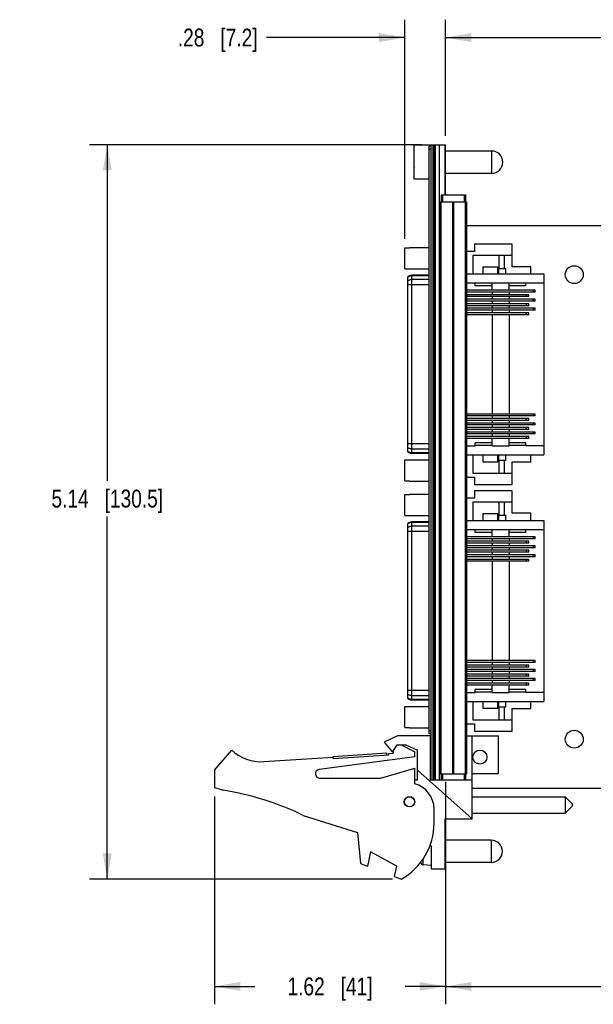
# Model space of a CAD drawing. Header units: inches. Extents: x 0 to 22, y 0 to 17.
# Tile 9 of 12: x 9.1 to 13.1, y 6.2 to 13.1. Entities that reach past the tile are written whole.
import ezdxf

# ---------------------------------------------------------------- set-up
doc = ezdxf.new("R2010")
doc.units = ezdxf.units.IN
doc.header["$LTSCALE"] = 1.21
doc.header["$MEASUREMENT"] = 0
doc.layers.get('0').update_dxf_attribs({"linetype": 'CONTINUOUS'})
doc.layers.add('02___PRT_ALL_AXES', color=7, linetype='CONTINUOUS')
doc.layers.add('DIMENSIONS', color=7, linetype='CONTINUOUS')
doc.styles.get("Standard").update_dxf_attribs({"font": 'txt', "width": 0.8})
doc.dimstyles.new('DIMSTYLE_3', dxfattribs={"dimtxt": 0.125, "dimasz": 0.18, "dimexe": 0.125, "dimexo": 0.0625, "dimgap": 0.0625, "dimtad": 0, "dimtih": 1, "dimtoh": 1, "dimzin": 4, "dimdsep": 46, "dimtxsty": 'STANDARD', "dimblk": '_FILLED', "dimblk1": '_FILLED', "dimblk2": '_FILLED', "dimcen": 0.09, "dimadec": 0, "dimazin": 0, "dimtp": 0.01, "dimtm": 0.01, "dimtfac": 1, "dimtofl": 0, "dimtmove": 0, "dimatfit": 3, "dimldrblk": '_FILLED', "dimfxl": 1, "dimtolj": 1, "dimtzin": 4, "dimarcsym": 0})

# ---------------------------------------------------------------- blocks, each defined once
blk = doc.blocks.new('_FILLED')
at = {"color": 0, "linetype": 'BYBLOCK'}
blk.add_solid([(0, 0), (-1, 0.174), (-1, -0.174)], dxfattribs=at)
blk = doc.blocks.new('*D10')
at = {"layer": 'DIMENSIONS', "color": 2, "linetype": 'CONTINUOUS'}
for p, q in [((12.0821, 12.2976), (12.0821, 13.1101)), ((18.8853, 10.757), (18.8853, 13.1101)), ((12.0821, 12.9851), (14.8087, 12.9851)), ((18.8853, 12.9851), (16.1587, 12.9851))]:
    blk.add_line(p, q, dxfattribs=at)
at = {"layer": 'DIMENSIONS', "color": 2, "linetype": 'CONTINUOUS', "xscale": 0.18, "yscale": 0.18, "zscale": 0.18, "rotation": 180}
blk.add_blockref('_FILLED', (12.0821, 12.9851), dxfattribs=at)
at = {"layer": 'DIMENSIONS', "color": 2, "linetype": 'CONTINUOUS', "xscale": 0.18, "yscale": 0.18, "zscale": 0.18}
blk.add_blockref('_FILLED', (18.8853, 12.9851), dxfattribs=at)
at = {"layer": 'DIMENSIONS', "color": 2, "linetype": 'CONTINUOUS', "insert": (15.4837, 13.0476), "char_height": 0.125, "width": 1.225, "attachment_point": 2, "line_spacing_factor": 0.9}
blk.add_mtext('6.80{\\Ftxt.shx;\\W1.000000;\\H0.125000; }[172.8]', dxfattribs=at)
blk = doc.blocks.new('*D12')
at = {"layer": 'DIMENSIONS', "color": 2, "linetype": 'CONTINUOUS'}
for p, q in [((11.7978, 11.5774), (11.7978, 13.1101)), ((12.0821, 12.2976), (12.0821, 13.1101)), ((11.7978, 12.9851), (10.8303, 12.9851)), ((12.0821, 12.9851), (12.4421, 12.9851))]:
    blk.add_line(p, q, dxfattribs=at)
at = {"layer": 'DIMENSIONS', "color": 2, "linetype": 'CONTINUOUS', "xscale": 0.18, "yscale": 0.18, "zscale": 0.18}
blk.add_blockref('_FILLED', (11.7978, 12.9851), dxfattribs=at)
at = {"layer": 'DIMENSIONS', "color": 2, "linetype": 'CONTINUOUS', "xscale": 0.18, "yscale": 0.18, "zscale": 0.18, "rotation": 180}
blk.add_blockref('_FILLED', (12.0821, 12.9851), dxfattribs=at)
at = {"layer": 'DIMENSIONS', "color": 2, "linetype": 'CONTINUOUS', "insert": (10.7678, 13.0476), "char_height": 0.125, "width": 0.925, "attachment_point": 3, "line_spacing_factor": 0.9}
blk.add_mtext('.28{\\Ftxt.shx;\\W1.000000;\\H0.125000; }[7.2]', dxfattribs=at)
blk = doc.blocks.new('*D13')
at = {"layer": 'DIMENSIONS', "color": 2, "linetype": 'CONTINUOUS'}
for p, q in [((11.9196, 12.2351), (9.5921, 12.2351)), ((9.7171, 12.2351), (9.7171, 9.8849)), ((9.7171, 7.0972), (9.7171, 9.6349)), ((11.7106, 7.0972), (9.5921, 7.0972))]:
    blk.add_line(p, q, dxfattribs=at)
at = {"layer": 'DIMENSIONS', "color": 2, "linetype": 'CONTINUOUS', "xscale": 0.18, "yscale": 0.18, "zscale": 0.18}
for p, rotation in [((9.7171, 12.2351), 90), ((9.7171, 7.0972), 270)]:
    blk.add_blockref('_FILLED', p, dxfattribs=dict(at, rotation=rotation))
at = {"layer": 'DIMENSIONS', "color": 2, "linetype": 'CONTINUOUS', "insert": (9.7171, 9.8224), "char_height": 0.125, "width": 1.225, "attachment_point": 2, "line_spacing_factor": 0.9}
blk.add_mtext('5.14{\\Ftxt.shx;\\W1.000000;\\H0.125000; }[130.5]', dxfattribs=at)
blk = doc.blocks.new('*D14')
at = {"layer": 'DIMENSIONS', "color": 2, "linetype": 'CONTINUOUS'}
for p, q in [((12.0821, 7.7793), (12.0821, 6.2222)), ((10.4671, 7.6767), (10.4671, 6.2222)), ((10.4671, 6.3472), (10.7496, 6.3472)), ((12.0821, 6.3472), (11.7996, 6.3472))]:
    blk.add_line(p, q, dxfattribs=at)
at = {"layer": 'DIMENSIONS', "color": 2, "linetype": 'CONTINUOUS', "xscale": 0.18, "yscale": 0.18, "zscale": 0.18, "rotation": 180}
blk.add_blockref('_FILLED', (10.4671, 6.3472), dxfattribs=at)
at = {"layer": 'DIMENSIONS', "color": 2, "linetype": 'CONTINUOUS', "xscale": 0.18, "yscale": 0.18, "zscale": 0.18}
blk.add_blockref('_FILLED', (12.0821, 6.3472), dxfattribs=at)
at = {"layer": 'DIMENSIONS', "color": 2, "linetype": 'CONTINUOUS', "insert": (11.2746, 6.4097), "char_height": 0.125, "width": 0.925, "attachment_point": 2, "line_spacing_factor": 0.9}
blk.add_mtext('1.62{\\Ftxt.shx;\\W1.000000;\\H0.125000; }[41]', dxfattribs=at)
blk = doc.blocks.new('*D15')
at = {"layer": 'DIMENSIONS', "color": 2, "linetype": 'CONTINUOUS'}
for p, q in [((12.0821, 7.7267), (12.0821, 6.2222)), ((18.4818, 7.7493), (18.4818, 6.2222)), ((12.0821, 6.3472), (14.6069, 6.3472)), ((18.4818, 6.3472), (15.9569, 6.3472))]:
    blk.add_line(p, q, dxfattribs=at)
at = {"layer": 'DIMENSIONS', "color": 2, "linetype": 'CONTINUOUS', "xscale": 0.18, "yscale": 0.18, "zscale": 0.18, "rotation": 180}
blk.add_blockref('_FILLED', (12.0821, 6.3472), dxfattribs=at)
at = {"layer": 'DIMENSIONS', "color": 2, "linetype": 'CONTINUOUS', "xscale": 0.18, "yscale": 0.18, "zscale": 0.18}
blk.add_blockref('_FILLED', (18.4818, 6.3472), dxfattribs=at)
at = {"layer": 'DIMENSIONS', "color": 2, "linetype": 'CONTINUOUS', "insert": (15.2819, 6.4097), "char_height": 0.125, "width": 1.225, "attachment_point": 2, "line_spacing_factor": 0.9}
blk.add_mtext('6.40{\\Ftxt.shx;\\W1.000000;\\H0.125000; }[162.6]', dxfattribs=at)

msp = doc.modelspace()

# ---------------------------------------------------------------- linework, layer by layer
at = {"color": 7, "linetype": 'CONTINUOUS'}
for p, q in [((11.8621, 11.9946), (11.8621, 12.2316)), ((11.9821, 12.2316), (11.8621, 12.2316)), ((11.9671, 8.1151), (11.9671, 12.2251)), ((11.9821, 12.2251), (11.9671, 12.2251)), ((11.9821, 12.2051), (11.9671, 12.2051)), ((11.9821, 7.7921), (11.9821, 12.2351)), ((11.9821, 12.2351), (12.0821, 12.2351)), ((11.9941, 12.2351), (11.9941, 7.7921)), ((12.0001, 12.2351), (12.0001, 7.7921)), ((12.0121, 7.7921), (12.0121, 12.2351)), ((12.0413, 7.7921), (12.0413, 12.2351)), ((12.0771, 12.2351), (12.0771, 11.8851)), ((12.0821, 11.8851), (12.0821, 12.2351)), ((11.8621, 12.1269), (11.86, 12.1269)), ((11.86, 12.0993), (11.8621, 12.0993)), ((11.9671, 11.9946), (11.8621, 11.9946)), ((12.0521, 11.8851), (12.0521, 11.8351)), ((12.0521, 11.8851), (12.2221, 11.8851)), ((12.0621, 11.8851), (12.0621, 11.8351)), ((12.0821, 11.9006), (12.0771, 11.9006)), ((12.2121, 11.8851), (12.2121, 11.8351)), ((12.2221, 11.8851), (12.2221, 11.8351)), ((12.0431, 7.8351), (12.0431, 11.8351)), ((12.0431, 11.8351), (12.2311, 11.8351)), ((12.052, 7.8351), (12.052, 11.8351)), ((12.134, 7.8351), (12.134, 11.8351)), ((12.1402, 7.8351), (12.1402, 11.8351)), ((12.2221, 7.8351), (12.2221, 11.8351)), ((12.2311, 7.8351), (12.2311, 11.8351)), ((12.2311, 11.6701), (18.403, 11.6701)), ((11.7978, 11.3675), (11.7978, 11.5149)), ((11.7978, 11.5149), (11.8313, 11.5149)), ((11.8313, 11.516), (11.8313, 11.5149)), ((11.8313, 11.516), (11.9671, 11.516)), ((12.2859, 11.5396), (12.2859, 11.4884)), ((12.5492, 11.5396), (12.2859, 11.5396)), ((12.5492, 11.3821), (12.5492, 11.5396)), ((12.2859, 11.4884), (12.2311, 11.4884)), ((12.2724, 11.4608), (12.2724, 11.3329)), ((12.5492, 11.4608), (12.2724, 11.4608)), ((12.4558, 11.4608), (12.4558, 11.3703)), ((12.4952, 11.3703), (12.4952, 11.4608)), ((11.7978, 11.3675), (11.8313, 11.3675)), ((11.8313, 11.3675), (11.8313, 11.3664)), ((11.8313, 11.3664), (11.9671, 11.3664)), ((12.3436, 11.3801), (12.3436, 11.3329)), ((12.3436, 11.3801), (12.4479, 11.3801)), ((12.4479, 11.3329), (12.4479, 11.3801)), ((12.4523, 11.3703), (12.4523, 11.3329)), ((12.4523, 11.3703), (12.5035, 11.3703)), ((12.5035, 11.3329), (12.5035, 11.3703)), ((12.6798, 11.3821), (12.5492, 11.3821)), ((12.6798, 11.3329), (12.6798, 11.3821)), ((11.818, 10.0878), (11.818, 11.3102)), ((11.8461, 10.076), (11.8461, 11.3221)), ((11.9671, 11.3221), (11.8461, 11.3221)), ((11.9671, 11.3184), (11.8461, 11.3184)), ((12.2311, 11.3329), (12.7704, 11.3329)), ((12.7704, 11.3329), (12.7704, 10.0652)), ((11.9671, 11.2559), (11.818, 11.2559)), ((11.9671, 11.2916), (11.8461, 11.2916)), ((12.2311, 11.2699), (12.2905, 11.2699)), ((12.2905, 11.2477), (12.2905, 11.2699)), ((12.4086, 11.266), (12.2905, 11.266)), ((12.4086, 11.2477), (12.2905, 11.2477)), ((12.4086, 11.2177), (12.4086, 11.2699)), ((12.4086, 11.2699), (12.5267, 11.2699)), ((12.5267, 11.2177), (12.5267, 11.2699)), ((12.6448, 11.266), (12.5267, 11.266)), ((12.6448, 11.2477), (12.5267, 11.2477)), ((12.6448, 11.2477), (12.6448, 11.2699)), ((12.6448, 11.2699), (12.7704, 11.2699)), ((12.7094, 11.2177), (12.2311, 11.2177)), ((12.7094, 11.2039), (12.2311, 11.2039)), ((12.6641, 11.1862), (12.2311, 11.1862)), ((12.6641, 11.1725), (12.2311, 11.1725)), ((12.4086, 11.2039), (12.4086, 11.1862)), ((12.4086, 11.1725), (12.4086, 11.1547)), ((12.5267, 11.2039), (12.5267, 11.1862)), ((12.5267, 11.1725), (12.5267, 11.1547)), ((12.649, 11.1725), (12.649, 11.1862)), ((12.6641, 11.1725), (12.6641, 11.1862)), ((12.6975, 11.2039), (12.6975, 11.2177)), ((12.7094, 11.2039), (12.7094, 11.2177)), ((12.7094, 11.1547), (12.2311, 11.1547)), ((12.7094, 11.141), (12.2311, 11.141)), ((12.6641, 11.1232), (12.2311, 11.1232)), ((12.6641, 11.1095), (12.2311, 11.1095)), ((12.7094, 11.0917), (12.2311, 11.0917)), ((12.4086, 11.141), (12.4086, 11.1232)), ((12.4086, 11.1095), (12.4086, 11.0917)), ((12.5267, 11.141), (12.5267, 11.1232)), ((12.5267, 11.1095), (12.5267, 11.0917)), ((12.649, 11.1095), (12.649, 11.1232)), ((12.6641, 11.1095), (12.6641, 11.1232)), ((12.6975, 11.141), (12.6975, 11.1547)), ((12.6975, 11.078), (12.6975, 11.0917)), ((12.7094, 11.141), (12.7094, 11.1547)), ((12.7094, 11.078), (12.7094, 11.0917)), ((12.7094, 11.078), (12.2311, 11.078)), ((12.6641, 11.0602), (12.2311, 11.0602)), ((12.6641, 11.0465), (12.2311, 11.0465)), ((12.4086, 11.078), (12.4086, 11.0602)), ((12.4086, 11.0465), (12.4086, 10.3516)), ((12.5267, 11.078), (12.5267, 11.0602)), ((12.5267, 11.0465), (12.5267, 10.3516)), ((12.649, 11.0465), (12.649, 11.0602)), ((12.6641, 11.0465), (12.6641, 11.0602)), ((12.7094, 10.3516), (12.2311, 10.3516)), ((12.7094, 10.3378), (12.2311, 10.3378)), ((12.4086, 10.3378), (12.4086, 10.3201)), ((12.5267, 10.3378), (12.5267, 10.3201)), ((12.6975, 10.3378), (12.6975, 10.3516)), ((12.7094, 10.3378), (12.7094, 10.3516)), ((12.6641, 10.3201), (12.2311, 10.3201)), ((12.6641, 10.3063), (12.2311, 10.3063)), ((12.7094, 10.2886), (12.2311, 10.2886)), ((12.7094, 10.2748), (12.2311, 10.2748)), ((12.4086, 10.3063), (12.4086, 10.2886)), ((12.4086, 10.2748), (12.4086, 10.2571)), ((12.5267, 10.3063), (12.5267, 10.2886)), ((12.5267, 10.2748), (12.5267, 10.2571)), ((12.649, 10.3063), (12.649, 10.3201)), ((12.6641, 10.3063), (12.6641, 10.3201)), ((12.6975, 10.2748), (12.6975, 10.2886)), ((12.7094, 10.2748), (12.7094, 10.2886)), ((12.6641, 10.2571), (12.2311, 10.2571)), ((12.6641, 10.2433), (12.2311, 10.2433)), ((12.7094, 10.2256), (12.2311, 10.2256)), ((12.7094, 10.2118), (12.2311, 10.2118)), ((12.4086, 10.2433), (12.4086, 10.2256)), ((12.4086, 10.2118), (12.4086, 10.1941)), ((12.5267, 10.2433), (12.5267, 10.2256)), ((12.5267, 10.2118), (12.5267, 10.1941)), ((12.649, 10.2433), (12.649, 10.2571)), ((12.6641, 10.2433), (12.6641, 10.2571)), ((12.6975, 10.2118), (12.6975, 10.2256)), ((12.7094, 10.2118), (12.7094, 10.2256)), ((11.9671, 10.1422), (11.818, 10.1422)), ((12.6641, 10.1941), (12.2311, 10.1941)), ((12.6641, 10.1803), (12.2311, 10.1803)), ((12.2311, 10.1282), (12.2905, 10.1282)), ((12.2905, 10.1282), (12.2905, 10.1504)), ((12.4086, 10.1504), (12.2905, 10.1504)), ((12.4086, 10.1321), (12.2905, 10.1321)), ((12.4086, 10.1282), (12.4086, 10.1803)), ((12.4086, 10.1282), (12.5267, 10.1282)), ((12.5267, 10.1282), (12.5267, 10.1803)), ((12.6448, 10.1504), (12.5267, 10.1504)), ((12.6448, 10.1321), (12.5267, 10.1321)), ((12.6448, 10.1282), (12.6448, 10.1504)), ((12.7704, 10.1282), (12.6448, 10.1282)), ((12.649, 10.1803), (12.649, 10.1941)), ((12.6641, 10.1803), (12.6641, 10.1941)), ((11.9671, 10.1065), (11.8461, 10.1065)), ((11.9671, 10.0797), (11.8461, 10.0797)), ((11.9671, 10.076), (11.8461, 10.076)), ((12.2311, 10.0652), (12.7704, 10.0652)), ((12.2724, 10.0652), (12.2724, 9.9372)), ((12.3436, 10.0652), (12.3436, 10.0179)), ((12.4479, 10.0179), (12.4479, 10.0652)), ((12.4523, 10.0652), (12.4523, 10.0278)), ((12.5035, 10.0278), (12.5035, 10.0652)), ((12.6798, 10.016), (12.6798, 10.0652)), ((11.7978, 9.8832), (11.7978, 10.0306)), ((11.7978, 10.0306), (11.8313, 10.0306)), ((11.8313, 10.0317), (11.8313, 10.0306)), ((11.8313, 10.0317), (11.9671, 10.0317)), ((12.3436, 10.0179), (12.4479, 10.0179)), ((12.4523, 10.0278), (12.5035, 10.0278)), ((12.4558, 10.0278), (12.4558, 9.9372)), ((12.4952, 9.9372), (12.4952, 10.0278)), ((12.5492, 9.8585), (12.5492, 10.016)), ((12.5492, 10.016), (12.6798, 10.016)), ((12.2724, 9.9372), (12.5492, 9.9372)), ((11.7978, 9.8832), (11.8313, 9.8832)), ((11.8313, 9.8832), (11.8313, 9.8821)), ((11.8313, 9.8821), (11.9671, 9.8821)), ((12.2311, 9.9097), (12.2859, 9.9097)), ((12.2859, 9.9097), (12.2859, 9.8585)), ((12.2859, 9.8585), (12.5492, 9.8585)), ((11.7978, 9.6422), (11.7978, 9.7896)), ((11.7978, 9.7896), (11.8313, 9.7896)), ((11.8313, 9.7907), (11.8313, 9.7896)), ((11.8313, 9.7907), (11.9671, 9.7907)), ((12.2859, 9.8143), (12.2859, 9.7631)), ((12.5492, 9.8143), (12.2859, 9.8143)), ((12.5492, 9.6568), (12.5492, 9.8143)), ((12.2859, 9.7631), (12.2311, 9.7631)), ((12.2724, 9.7356), (12.2724, 9.6076)), ((12.5492, 9.7356), (12.2724, 9.7356)), ((12.4558, 9.7356), (12.4558, 9.645)), ((12.4952, 9.645), (12.4952, 9.7356)), ((12.3436, 9.6549), (12.3436, 9.6076)), ((12.3436, 9.6549), (12.4479, 9.6549)), ((12.4479, 9.6076), (12.4479, 9.6549)), ((12.4523, 9.645), (12.4523, 9.6076)), ((12.4523, 9.645), (12.5035, 9.645)), ((12.5035, 9.6076), (12.5035, 9.645)), ((12.6798, 9.6568), (12.5492, 9.6568)), ((12.6798, 9.6076), (12.6798, 9.6568)), ((11.7978, 9.6422), (11.8313, 9.6422)), ((11.818, 8.3625), (11.818, 9.585)), ((11.8313, 9.6422), (11.8313, 9.6411)), ((11.8313, 9.6411), (11.9671, 9.6411)), ((11.8461, 8.3507), (11.8461, 9.5968)), ((11.9671, 9.5968), (11.8461, 9.5968)), ((11.9671, 9.5931), (11.8461, 9.5931)), ((12.2311, 9.6076), (12.7704, 9.6076)), ((12.7704, 9.6076), (12.7704, 8.3399)), ((11.9671, 9.5306), (11.818, 9.5306)), ((11.9671, 9.5663), (11.8461, 9.5663)), ((12.2311, 9.5446), (12.2905, 9.5446)), ((12.2905, 9.5224), (12.2905, 9.5446)), ((12.4086, 9.5407), (12.2905, 9.5407)), ((12.4086, 9.5224), (12.2905, 9.5224)), ((12.4086, 9.4925), (12.4086, 9.5446)), ((12.4086, 9.5446), (12.5267, 9.5446)), ((12.5267, 9.4925), (12.5267, 9.5446)), ((12.6448, 9.5407), (12.5267, 9.5407)), ((12.6448, 9.5224), (12.5267, 9.5224)), ((12.6448, 9.5224), (12.6448, 9.5446)), ((12.6448, 9.5446), (12.7704, 9.5446)), ((12.7094, 9.4925), (12.2311, 9.4925)), ((12.7094, 9.4787), (12.2311, 9.4787)), ((12.6641, 9.461), (12.2311, 9.461)), ((12.6641, 9.4472), (12.2311, 9.4472)), ((12.4086, 9.4787), (12.4086, 9.461)), ((12.4086, 9.4472), (12.4086, 9.4295)), ((12.5267, 9.4787), (12.5267, 9.461)), ((12.5267, 9.4472), (12.5267, 9.4295)), ((12.649, 9.4472), (12.649, 9.461)), ((12.6641, 9.4472), (12.6641, 9.461)), ((12.6975, 9.4787), (12.6975, 9.4925)), ((12.7094, 9.4787), (12.7094, 9.4925)), ((12.7094, 9.4295), (12.2311, 9.4295)), ((12.7094, 9.4157), (12.2311, 9.4157)), ((12.6641, 9.398), (12.2311, 9.398)), ((12.6641, 9.3842), (12.2311, 9.3842)), ((12.4086, 9.4157), (12.4086, 9.398)), ((12.4086, 9.3842), (12.4086, 9.3665)), ((12.5267, 9.4157), (12.5267, 9.398)), ((12.5267, 9.3842), (12.5267, 9.3665)), ((12.649, 9.3842), (12.649, 9.398)), ((12.6641, 9.3842), (12.6641, 9.398)), ((12.6975, 9.4157), (12.6975, 9.4295)), ((12.7094, 9.4157), (12.7094, 9.4295)), ((12.7094, 9.3665), (12.2311, 9.3665)), ((12.7094, 9.3527), (12.2311, 9.3527)), ((12.6641, 9.335), (12.2311, 9.335)), ((12.6641, 9.3212), (12.2311, 9.3212)), ((12.4086, 9.3527), (12.4086, 9.335)), ((12.4086, 9.3212), (12.4086, 8.6263)), ((12.5267, 9.3527), (12.5267, 9.335)), ((12.5267, 9.3212), (12.5267, 8.6263)), ((12.649, 9.3212), (12.649, 9.335)), ((12.6641, 9.3212), (12.6641, 9.335)), ((12.6975, 9.3527), (12.6975, 9.3665)), ((12.7094, 9.3527), (12.7094, 9.3665)), ((12.7094, 8.6263), (12.2311, 8.6263)), ((12.7094, 8.6125), (12.2311, 8.6125)), ((12.4086, 8.6125), (12.4086, 8.5948)), ((12.5267, 8.6125), (12.5267, 8.5948)), ((12.6975, 8.6125), (12.6975, 8.6263)), ((12.7094, 8.6125), (12.7094, 8.6263)), ((12.6641, 8.5948), (12.2311, 8.5948)), ((12.6641, 8.581), (12.2311, 8.581)), ((12.7094, 8.5633), (12.2311, 8.5633)), ((12.7094, 8.5496), (12.2311, 8.5496)), ((12.4086, 8.581), (12.4086, 8.5633)), ((12.4086, 8.5496), (12.4086, 8.5318)), ((12.5267, 8.581), (12.5267, 8.5633)), ((12.5267, 8.5496), (12.5267, 8.5318)), ((12.649, 8.581), (12.649, 8.5948)), ((12.6641, 8.581), (12.6641, 8.5948)), ((12.6975, 8.5496), (12.6975, 8.5633)), ((12.7094, 8.5496), (12.7094, 8.5633)), ((12.6641, 8.5318), (12.2311, 8.5318)), ((12.6641, 8.5181), (12.2311, 8.5181)), ((12.7094, 8.5003), (12.2311, 8.5003)), ((12.7094, 8.4866), (12.2311, 8.4866)), ((12.4086, 8.5181), (12.4086, 8.5003)), ((12.4086, 8.4866), (12.4086, 8.4688)), ((12.5267, 8.5181), (12.5267, 8.5003)), ((12.5267, 8.4866), (12.5267, 8.4688)), ((12.649, 8.5181), (12.649, 8.5318)), ((12.6641, 8.5181), (12.6641, 8.5318)), ((12.6975, 8.4866), (12.6975, 8.5003)), ((12.7094, 8.4866), (12.7094, 8.5003)), ((11.9671, 8.4169), (11.818, 8.4169)), ((12.6641, 8.4688), (12.2311, 8.4688)), ((12.6641, 8.4551), (12.2311, 8.4551)), ((12.2905, 8.4029), (12.2905, 8.4251)), ((12.4086, 8.4251), (12.2905, 8.4251)), ((12.4086, 8.4068), (12.2905, 8.4068)), ((12.4086, 8.4029), (12.4086, 8.4551)), ((12.5267, 8.4029), (12.5267, 8.4551)), ((12.6448, 8.4251), (12.5267, 8.4251)), ((12.6448, 8.4068), (12.5267, 8.4068)), ((12.6448, 8.4029), (12.6448, 8.4251)), ((12.649, 8.4551), (12.649, 8.4688)), ((12.6641, 8.4551), (12.6641, 8.4688)), ((11.9671, 8.3812), (11.8461, 8.3812)), ((11.9671, 8.3544), (11.8461, 8.3544)), ((11.9671, 8.3507), (11.8461, 8.3507)), ((12.2311, 8.4029), (12.2905, 8.4029)), ((12.2311, 8.3399), (12.7704, 8.3399)), ((12.2724, 8.3399), (12.2724, 8.212)), ((12.3436, 8.3399), (12.3436, 8.2927)), ((12.4086, 8.4029), (12.5267, 8.4029)), ((12.4479, 8.2927), (12.4479, 8.3399)), ((12.4523, 8.3399), (12.4523, 8.3025)), ((12.5035, 8.3025), (12.5035, 8.3399)), ((12.7704, 8.4029), (12.6448, 8.4029)), ((12.6798, 8.2907), (12.6798, 8.3399)), ((11.7978, 8.1579), (11.7978, 8.3053)), ((11.7978, 8.3053), (11.8313, 8.3053)), ((11.8313, 8.3064), (11.8313, 8.3053)), ((11.8313, 8.3064), (11.9671, 8.3064)), ((12.3436, 8.2927), (12.4479, 8.2927)), ((12.4523, 8.3025), (12.5035, 8.3025)), ((12.4558, 8.3025), (12.4558, 8.212)), ((12.4952, 8.212), (12.4952, 8.3025)), ((12.5492, 8.1332), (12.5492, 8.2907)), ((12.5492, 8.2907), (12.6798, 8.2907)), ((12.2724, 8.212), (12.5492, 8.212)), ((11.7978, 8.1579), (11.8313, 8.1579)), ((11.8313, 8.1579), (11.8313, 8.1568)), ((11.8313, 8.1568), (11.9671, 8.1568)), ((11.9821, 8.1351), (11.9671, 8.1351)), ((12.2311, 8.1844), (12.2859, 8.1844)), ((12.2859, 8.1844), (12.2859, 8.1332)), ((12.2859, 8.1332), (12.5492, 8.1332)), ((11.7471, 8.0992), (11.6521, 8.0562)), ((11.9771, 8.0992), (11.7471, 8.0992)), ((11.9821, 8.1151), (11.9671, 8.1151)), ((11.9771, 7.7892), (11.9771, 8.0992)), ((12.2311, 8.0992), (12.4521, 8.0992)), ((12.2681, 7.5202), (12.2681, 8.0992)), ((12.4521, 7.8362), (12.4521, 8.0992)), ((10.4671, 7.8592), (10.5871, 7.9992)), ((11.6521, 8.0562), (11.7121, 7.9862)), ((11.7121, 7.9862), (11.7453, 8.0362)), ((11.7171, 7.9937), (11.7171, 7.9792)), ((11.7453, 8.0362), (11.8053, 8.0362)), ((11.7731, 8.0362), (11.8671, 7.9892)), ((11.8053, 8.0362), (11.8871, 7.9992)), ((11.8871, 7.7892), (11.8871, 7.9992)), ((10.8107, 7.9198), (11.296, 7.9516)), ((11.8671, 7.9542), (11.1981, 7.8639)), ((11.2966, 7.9416), (11.296, 7.9516)), ((11.2966, 7.9416), (11.6858, 7.9671)), ((11.2977, 7.9567), (11.6719, 7.9812)), ((11.2986, 7.9417), (11.2977, 7.9567)), ((11.6728, 7.9662), (11.6719, 7.9812)), ((11.6852, 7.9771), (11.7171, 7.9792)), ((11.6858, 7.9671), (11.6852, 7.9771)), ((11.8671, 7.9542), (11.8671, 7.9892)), ((10.4671, 7.8592), (10.4671, 7.7392)), ((11.6271, 7.8042), (11.8671, 7.8742)), ((11.8671, 7.7642), (11.8671, 7.8742)), ((12.2681, 7.5202), (11.8871, 7.8608)), ((11.2021, 7.8042), (11.6271, 7.8042)), ((11.8871, 7.7892), (11.8671, 7.7892)), ((12.2681, 7.7892), (11.9771, 7.7892)), ((11.9821, 7.7921), (12.2221, 7.7921)), ((12.0431, 7.8351), (12.2311, 7.8351)), ((12.0521, 7.8351), (12.0521, 7.7921)), ((12.0621, 7.8351), (12.0621, 7.7921)), ((12.0821, 7.7921), (12.0821, 7.7892)), ((12.2121, 7.8351), (12.2121, 7.7921)), ((12.2221, 7.8351), (12.2221, 7.7921)), ((12.2681, 7.8362), (12.4521, 7.8362)), ((10.4671, 7.7392), (10.5291, 7.7196)), ((12.2681, 7.7331), (18.403, 7.7331)), ((12.2681, 7.674), (12.9181, 7.674)), ((12.9681, 7.624), (12.9181, 7.674)), ((12.9181, 7.674), (12.9181, 7.559)), ((12.0021, 7.4892), (12.0021, 7.5899)), ((12.9681, 7.609), (12.9181, 7.559)), ((12.9681, 7.624), (12.9681, 7.609)), ((11.0871, 7.5439), (11.4671, 7.4242)), ((12.0801, 7.1702), (12.0801, 7.5202)), ((12.0801, 7.5202), (12.2681, 7.5202)), ((12.2681, 7.559), (12.9181, 7.559)), ((11.4671, 7.4242), (11.4871, 7.2072)), ((11.9743, 7.3366), (11.9821, 7.3302)), ((11.9821, 7.3302), (11.9821, 7.1702)), ((11.5571, 7.2879), (11.5371, 7.1879)), ((11.7411, 7.1879), (11.5571, 7.2879)), ((11.9249, 7.1974), (11.9249, 7.2378)), ((11.4871, 7.2072), (11.5371, 7.1879)), ((11.7265, 7.1151), (11.7411, 7.1879)), ((11.9107, 7.209), (11.9107, 7.219)), ((11.9821, 7.1941), (11.9249, 7.1974)), ((11.9821, 7.1702), (12.0801, 7.1702)), ((11.7265, 7.1151), (11.7731, 7.0972))]:
    msp.add_line(p, q, dxfattribs=at)
for centre, radius in [((12.9825, 11.3266), 0.0625), ((12.9825, 8.0766), 0.0625), ((12.3231, 7.9516), 0.0492), ((11.8301, 7.6392), 0.0365), ((11.8301, 7.6392), 0.035)]:
    msp.add_circle(centre, radius, dxfattribs=at)
for centre, radius, start, end in [((12.1724, 12.1131), 0.3127, 172.94319, 177.47432), ((12.1724, 12.1131), 0.3127, 182.52568, 187.0613), ((11.8461, 11.2827), 0.0394, 90, 135.573), ((11.8461, 10.1154), 0.0394, 224.427, 270), ((11.8461, 9.5574), 0.0394, 90, 135.573), ((11.8461, 8.3901), 0.0394, 224.427, 270), ((10.7911, 8.2192), 0.3, 227.16657, 273.74672), ((11.2021, 7.8342), 0.03, 97.68448, 270), ((10.2058, 5.7196), 2.026, 64.21446, 80.81669), ((11.8221, 7.5899), 0.18, 0, 75.52249), ((11.5521, 7.4892), 0.45, 299.41364, 360), ((12.2124, 7.2922), 0.313, 193.9514, 195.4149), ((11.9259, 7.2132), 0.0157, 195.4149, 266.69607)]:
    msp.add_arc(centre, radius, start, end, dxfattribs=at)
for points in [[(11.8461, 11.3184), (11.8435, 11.3184), (11.8383, 11.3179), (11.8308, 11.3158), (11.8239, 11.3124), (11.8199, 11.3094), (11.818, 11.3077)], [(11.8461, 11.2916), (11.8435, 11.2916), (11.8383, 11.2911), (11.8308, 11.289), (11.8239, 11.2856), (11.8199, 11.2826), (11.818, 11.2809)], [(11.8461, 10.1065), (11.8435, 10.1065), (11.8383, 10.107), (11.8308, 10.109), (11.8239, 10.1124), (11.8199, 10.1155), (11.818, 10.1172)], [(11.8461, 10.0797), (11.8435, 10.0797), (11.8383, 10.0802), (11.8308, 10.0822), (11.8239, 10.0856), (11.8199, 10.0887), (11.818, 10.0904)], [(11.8461, 9.5931), (11.8435, 9.5931), (11.8383, 9.5926), (11.8308, 9.5906), (11.8239, 9.5872), (11.8199, 9.5841), (11.818, 9.5824)], [(11.8461, 9.5663), (11.8435, 9.5663), (11.8383, 9.5658), (11.8308, 9.5638), (11.8239, 9.5604), (11.8199, 9.5573), (11.818, 9.5556)], [(11.8461, 8.3812), (11.8435, 8.3812), (11.8383, 8.3817), (11.8308, 8.3838), (11.8239, 8.3872), (11.8199, 8.3902), (11.818, 8.3919)], [(11.8461, 8.3544), (11.8435, 8.3544), (11.8383, 8.3549), (11.8308, 8.357), (11.8239, 8.3604), (11.8199, 8.3634), (11.818, 8.3651)]]:
    msp.add_open_spline(points, degree=3, knots=[0, 0, 0, 0, 0.254011, 0.506268, 0.755275, 1, 1, 1, 1], dxfattribs=at)
at = {"layer": '02___PRT_ALL_AXES', "color": 7, "linetype": 'CONTINUOUS'}
for p, q in [((12.4041, 12.1911), (12.0821, 12.1911)), ((12.4041, 12.1911), (12.4041, 12.0351)), ((12.4041, 12.0351), (12.0821, 12.0351)), ((12.4021, 7.3702), (12.0801, 7.3702)), ((12.4021, 7.3702), (12.4021, 7.2142)), ((12.4021, 7.2142), (12.0801, 7.2142))]:
    msp.add_line(p, q, dxfattribs=at)
for centre in [(12.4041, 12.1131), (12.4021, 7.2922)]:
    msp.add_arc(centre, 0.078, 270, 90, dxfattribs=at)

# ---------------------------------------------------------------- dimensions: what is measured, and where the dimension line sits
at = {"layer": 'DIMENSIONS', "color": 2, "linetype": 'CONTINUOUS'}
for base, p1, p2, angle, picture, middle in [((11.7978, 12.9851), (12.0821, 12.2351), (11.7978, 11.5149), 180, '*D12', (10.3053, 12.9851)), ((9.7171, 12.2351), (11.7731, 7.0972), (11.9821, 12.2351), 90, '*D13', (9.7171, 9.7599)), ((12.0821, 6.3472), (18.4818, 7.8118), (12.0821, 7.7892), 180, '*D15', (15.2819, 6.3472))]:
    dim = msp.add_linear_dim(base=base, p1=p1, p2=p2, angle=angle, dimstyle='DIMSTYLE_3', dxfattribs=at)
    dim.commit()
    dim.dimension.update_dxf_attribs({"geometry": picture, "text_midpoint": middle, "dimtype": 160})
for base, p1, p2, picture, middle in [((18.8853, 12.9851), (12.0821, 12.2351), (18.8853, 10.6945), '*D10', (15.4837, 12.9851)), ((12.082090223, 6.3471676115), (10.467090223, 7.7391676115), (12.082090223, 7.8418276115), '*D14', (11.274590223, 6.3471676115))]:
    dim = msp.add_linear_dim(base=base, p1=p1, p2=p2, dimstyle='DIMSTYLE_3', dxfattribs=at)
    dim.commit()
    dim.dimension.update_dxf_attribs({"geometry": picture, "text_midpoint": middle, "dimtype": 160})

doc.saveas('drawing.dxf')
